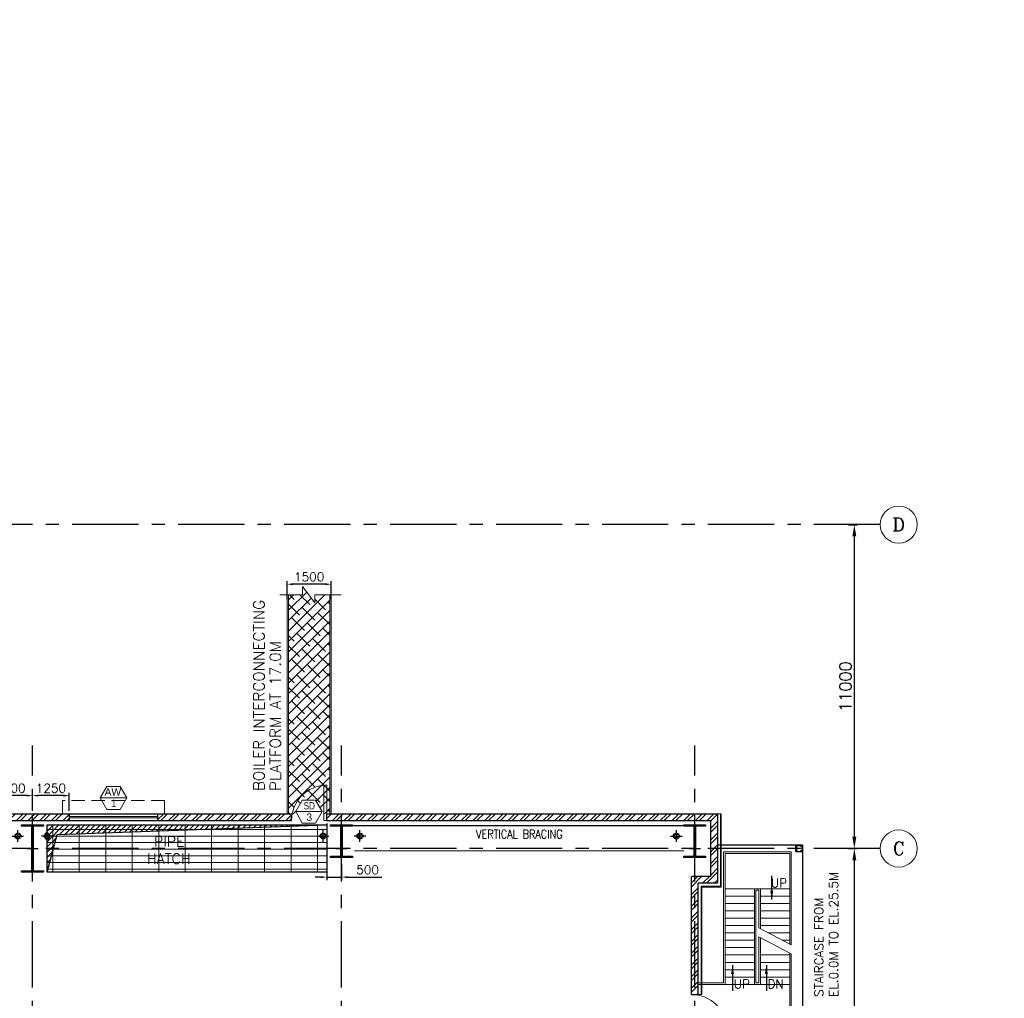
# Model space of a CAD drawing. Header units: inches. Extents: x 0 to 1564127, y -23460 to 23144100.
# Tile 143 of 215: x 625279 to 658731, y 132639 to 165875. Entities that reach past the tile are written whole.
import ezdxf
from ezdxf.enums import TextEntityAlignment as Align

# ---------------------------------------------------------------- set-up
doc = ezdxf.new("R2010")
doc.units = ezdxf.units.IN
doc.header["$LTSCALE"] = 1800
doc.header["$MEASUREMENT"] = 0
for name, pattern in [('1 NORTH ELEVATION$0$NORTH ELEVATION$0$HIDDEN', [0.375, 0.25, -0.125]), ('CENTER', [2, 1.25, -0.25, 0.25, -0.25]), ('CENTER2', [1.125, 0.75, -0.125, 0.125, -0.125]), ('HIDDEN', [0.375, 0.25, -0.125]), ('HIDDEN2', [0.1875, 0.125, -0.0625])]:
    doc.linetypes.add(name, pattern=pattern)
doc.layers.get('0').update_dxf_attribs({"color": 253, "lineweight": 9})
for name, color, linetype, lineweight in [('2CON', 1, 'Continuous', 13), ('A-CHEQUERED PLATE HATCH', 252, 'Continuous', 9), ('A-DOOR', 31, 'Continuous', 9), ('A-REMOVABLE GRATING', 252, 'Continuous', 9), ('A-WIN TAG', 3, 'Continuous', 13), ('A-WIN TAG TEXT', 3, 'Continuous', 13), ('CL', 8, 'CENTER', 15), ('CLAD-1', 3, 'Continuous', 15), ('dimension line', 4, 'Continuous', 13), ('LEADER', 4, 'Continuous', 15), ('STAIR', 2, 'Continuous', 18), ('STEEL', 231, 'Continuous', 18), ('SUNSHADE', 2, '1 NORTH ELEVATION$0$NORTH ELEVATION$0$HIDDEN', 13), ('WALL HATCH', 251, 'Continuous', 13), ('WINDOW', 3, 'Continuous', 13)]:
    doc.layers.add(name, color=color, linetype=linetype, lineweight=lineweight)
for name, color, linetype in [('BRACING', 1, 'HIDDEN'), ('CEN', 2, 'CENTER'), ('COL', 1, 'Continuous'), ('DIM', 4, 'Continuous'), ('GRID', 251, 'CENTER'), ('OPENING', 40, 'Continuous'), ('RAIN WATER', 6, 'Continuous'), ('ROOM', 7, 'Continuous'), ('TEXT', 3, 'Continuous'), ('WALL', 6, 'Continuous'), ('WALL1', 6, 'Continuous')]:
    doc.layers.add(name, color=color, linetype=linetype)
doc.styles.add('COMPLEX', font='complex')
doc.styles.add('ROAMNS', font='ROMANS.shx')
doc.styles.add('ROMANC', font='ROMANC.SHX')
doc.styles.add('ROMANS', font='romans.shx')
doc.styles.add('ROMANT', font='romant')
doc.styles.get("Standard").update_dxf_attribs({"font": 'arial.ttf'})
doc.linetypes.add('FENCELINE1', pattern='A,0.25,-0.1,[133,ltypeshp.shx,S=0.1,R=0,X=-0.1,Y=0],-0.1,1', length=1.45)
doc.dimstyles.new('270-TA-100', dxfattribs={"dimscale": 150, "dimtxt": 400, "dimasz": 2, "dimexe": 0.75, "dimexo": 1, "dimgap": 1, "dimtad": 1, "dimdec": 0, "dimzin": 12, "dimdsep": 46, "dimtxsty": 'ROMANS', "dimcen": 0, "dimclrd": 256, "dimclre": 256, "dimclrt": 6, "dimadec": 1, "dimazin": 3, "dimtfac": 1, "dimtdec": 0, "dimtix": 1, "dimtmove": 2, "dimatfit": 0, "dimfxl": 1.25, "dimarcsym": 2})
doc.dimstyles.new('DIM INT 1', dxfattribs={"dimtxt": 300, "dimasz": 200, "dimexe": 100, "dimexo": 100, "dimgap": 100, "dimtad": 1, "dimdec": 0, "dimzin": 13, "dimdsep": 46, "dimlunit": 5, "dimtxsty": 'ROAMNS', "dimblk1": 'CLOSEDBLANK', "dimcen": 0.09, "dimclrd": 9, "dimclre": 9, "dimclrt": 4, "dimadec": 0, "dimazin": 0, "dimtfac": 1, "dimtdec": 0, "dimtix": 1, "dimtmove": 2, "dimatfit": 3, "dimfxl": 1, "dimtolj": 1, "dimtzin": 13, "dimarcsym": 0})
doc.dimstyles.new('DIM100 x2', dxfattribs={"dimscale": 0, "dimtxt": 400, "dimasz": 400, "dimexe": 100, "dimexo": 100, "dimgap": 100, "dimtad": 1, "dimdec": 0, "dimzin": 13, "dimdsep": 46, "dimtxsty": 'ROMANS', "dimblk2": 'OBLIQUE', "dimcen": 100, "dimdle": 100, "dimclrd": 9, "dimclre": 9, "dimclrt": 4, "dimadec": 0, "dimazin": 0, "dimtfac": 1.1, "dimtdec": 0, "dimtix": 1, "dimtmove": 2, "dimatfit": 3, "dimfxl": 1, "dimtolj": 1, "dimtzin": 13, "dimarcsym": 0})

# ---------------------------------------------------------------- blocks, each defined once
blk = doc.blocks.new('*D80')
at = {"layer": 'Defpoints', "color": 0, "transparency": 16777216}
for p in [(653334, 137725), (653636, 137725), (653334, 124725)]:
    blk.add_point(p, dxfattribs=at)
at = {"layer": 'dimension line', "color": 9, "lineweight": -2, "transparency": 16777216}
for p, q in [((653434, 137725), (653736, 137725)), ((653636, 125125), (653636, 137325)), ((653434, 124725), (653736, 124725))]:
    blk.add_line(p, q, dxfattribs=at)
at = {"layer": 'dimension line', "color": 9, "transparency": 16777216}
for points in [[(653569, 137325), (653703, 137325), (653636, 137725)], [(653569, 125125), (653703, 125125), (653636, 124725)]]:
    blk.add_solid(points, dxfattribs=at)
at = {"layer": 'dimension line', "color": 4, "transparency": 16777216, "insert": (653336, 131225), "char_height": 400, "attachment_point": 5, "rotation": 90, "style": 'ROMANS'}
blk.add_mtext('\\A1;13000', dxfattribs=at)
blk = doc.blocks.new('_Oblique')
at = {"color": 0, "linetype": 'ByBlock', "lineweight": -2}
blk.add_line((-0.5, -0.5), (0.5, 0.5), dxfattribs=at)
blk = doc.blocks.new('C-ROW COLUMN (above17m)')
at = {"layer": 'COL'}
h = blk.add_hatch(dxfattribs=at)
h.set_pattern_fill('ANSI31', color=256, scale=200, style=0)
h.set_pattern_definition([(45, (-78771.347, -120071.694), (-17.6776695, 17.6776695), [])])
h.paths.add_polyline_path([(22, 755), (-22, 755), (-22, -255), (22, -255)])
h.paths.add_polyline_path([(370, -300), (370, -255), (-370, -255), (-370, -300)])
h.paths.add_polyline_path([(-370, 800), (-370, 755), (370, 755), (370, 800)])
at = {"layer": 'CEN'}
for p, q in [((0, -300), (0, 800)), ((-192, 0), (192, 0))]:
    blk.add_line(p, q, dxfattribs=at)
at = {"layer": 'COL'}
for points in [[(-370, 800), (370, 800), (370, 755), (-370, 755)], [(-22, 755), (22, 755), (22, -255), (-22, -255)], [(-370, -255), (370, -255), (370, -300), (-370, -300)]]:
    blk.add_lwpolyline(points, close=True, dxfattribs=at)
blk = doc.blocks.new('GRD')
at = {"layer": 'CL', "linetype": 'Continuous'}
blk.add_circle((0, 419.99985), 419.99985, dxfattribs=at)
at = {"layer": 'CL', "color": 4, "style": 'COMPLEX'}
blk.add_attdef('GRD', text='', height=300, dxfattribs=at).set_placement((0, 419.99985), align=Align.MIDDLE)
blk = doc.blocks.new('RWDP')
at = {"layer": 'RAIN WATER', "linetype": 'CENTER2', "ltscale": 0.05}
for p, q in [((695, -625), (295, -625)), ((495, -425), (495, -825))]:
    blk.add_line(p, q, dxfattribs=at)
at = {"layer": 'RAIN WATER', "linetype": 'HIDDEN2', "ltscale": 0.25}
blk.add_circle((495, -625), 100, dxfattribs=at)
at = {"layer": 'RAIN WATER', "ltscale": 0.25}
blk.add_circle((495, -625), 75, dxfattribs=at)
blk = doc.blocks.new('*D1098')
at = {"layer": 'Defpoints', "color": 0, "transparency": 16777216}
for p in [(634364, 146702), (634364, 146092), (635864, 146092)]:
    blk.add_point(p, dxfattribs=at)
at = {"layer": 'DIM', "color": 9, "lineweight": -2, "transparency": 16777216}
for p, q in [((634364, 146192), (634364, 146802)), ((635664, 146702), (634564, 146702)), ((635864, 146192), (635864, 146802))]:
    blk.add_line(p, q, dxfattribs=at)
at = {"layer": 'DIM', "color": 9, "transparency": 16777216}
for points in [[(634564, 146736), (634564, 146669), (634364, 146702)], [(635664, 146736), (635664, 146669), (635864, 146702)]]:
    blk.add_solid(points, dxfattribs=at)
at = {"layer": 'DIM', "color": 4, "transparency": 16777216, "insert": (635114, 146952), "char_height": 300, "attachment_point": 5, "style": 'ROAMNS'}
blk.add_mtext('\\A1;1500', dxfattribs=at)
blk = doc.blocks.new('_ClosedBlank')
at = {"color": 0, "linetype": 'ByBlock', "lineweight": -2}
for p, q in [((-1, 0.17), (0, 0)), ((-1, 0.17), (-1, -0.17)), ((0, 0), (-1, -0.17))]:
    blk.add_line(p, q, dxfattribs=at)
blk = doc.blocks.new('M_Door Single - 1200 x 2100mm D1-Level 1')
at = {"layer": 'A-DOOR'}
for p, q in [((500, 115), (500, 1315)), ((600, 1315), (500, 1315)), ((600, 115), (600, 1315)), ((600, 115), (500, 115))]:
    blk.add_line(p, q, dxfattribs=at)
blk.add_arc((600, 115), 1200, 90, 180, dxfattribs=at)
blk = doc.blocks.new('*D1106')
at = {"layer": 'A-DOOR', "color": 9, "lineweight": -2, "transparency": 16777216}
for p, q in [((635714, 138575), (635714, 136655)), ((636214, 137189), (636214, 136655)), ((635514, 136755), (635314, 136755)), ((635714, 136755), (636214, 136755)), ((636414, 136755), (637585, 136755))]:
    blk.add_line(p, q, dxfattribs=at)
at = {"layer": 'A-DOOR', "color": 9, "transparency": 16777216}
for points in [[(635514, 136788), (635514, 136722), (635714, 136755)], [(636414, 136788), (636414, 136722), (636214, 136755)]]:
    blk.add_solid(points, dxfattribs=at)
at = {"layer": 'Defpoints', "color": 0, "transparency": 16777216}
for p in [(635714, 138675), (636214, 137289), (635714, 136755)]:
    blk.add_point(p, dxfattribs=at)
at = {"layer": 'A-DOOR', "color": 4, "transparency": 16777216, "insert": (637099, 137005), "char_height": 300, "attachment_point": 5, "style": 'ROAMNS'}
blk.add_mtext('\\A1;500', dxfattribs=at)
blk = doc.blocks.new('*D1178')
at = {"layer": 'Defpoints', "color": 0, "transparency": 16777216}
for p in [(624214, 139523), (624214, 138905), (625714, 138905)]:
    blk.add_point(p, dxfattribs=at)
at = {"layer": 'DIM', "color": 9, "lineweight": -2, "transparency": 16777216}
for p, q in [((624214, 139005), (624214, 139623)), ((625514, 139523), (624414, 139523)), ((625714, 139005), (625714, 139623))]:
    blk.add_line(p, q, dxfattribs=at)
at = {"layer": 'DIM', "color": 9, "transparency": 16777216}
for points in [[(624414, 139556), (624414, 139490), (624214, 139523)], [(625514, 139556), (625514, 139490), (625714, 139523)]]:
    blk.add_solid(points, dxfattribs=at)
at = {"layer": 'DIM', "color": 4, "transparency": 16777216, "insert": (624964, 139773), "char_height": 300, "attachment_point": 5, "style": 'ROAMNS'}
blk.add_mtext('\\A1;1500', dxfattribs=at)
blk = doc.blocks.new('*D1185')
at = {"layer": 'Defpoints', "color": 0, "transparency": 16777216}
for p in [(625714, 139523), (625714, 138905), (626964, 138905)]:
    blk.add_point(p, dxfattribs=at)
at = {"layer": 'DIM', "color": 9, "lineweight": -2, "transparency": 16777216}
for p, q in [((625714, 139005), (625714, 139623)), ((626764, 139523), (625914, 139523)), ((626964, 139005), (626964, 139623))]:
    blk.add_line(p, q, dxfattribs=at)
at = {"layer": 'DIM', "color": 9, "transparency": 16777216}
for points in [[(625914, 139556), (625914, 139490), (625714, 139523)], [(626764, 139556), (626764, 139490), (626964, 139523)]]:
    blk.add_solid(points, dxfattribs=at)
at = {"layer": 'DIM', "color": 4, "transparency": 16777216, "insert": (626339, 139773), "char_height": 300, "attachment_point": 5, "style": 'ROAMNS'}
blk.add_mtext('\\A1;1250', dxfattribs=at)
blk = doc.blocks.new('Stub column')
at = {"layer": 'COL', "linetype": 'ByBlock'}
for p, q in [((-108, 90), (-108, -90)), ((-108, 90), (-100, 90)), ((-108, 90), (-100, 90)), ((-108, 90), (-108, -90)), ((-25, 100), (-100, 100)), ((-100, 100), (-100, -100)), ((-100, 100), (-100, -100)), ((-25, 100), (-100, 100)), ((90, 108), (-90, 108)), ((-90, 100), (-90, 108)), ((-90, 100), (-90, 108)), ((-25, 100), (100, 100)), ((90, 100), (90, 108)), ((100, 100), (100, -100)), ((108, 90), (100, 90)), ((108, 90), (108, -90)), ((-108, -90), (-100, -90)), ((-108, -90), (-100, -90)), ((-100, -100), (-25, -100)), ((-100, -100), (-25, -100)), ((-90, -100), (-90, -108)), ((-90, -100), (-90, -108)), ((90, -108), (-90, -108)), ((100, -100), (-25, -100)), ((90, -100), (90, -108)), ((108, -90), (100, -90))]:
    blk.add_line(p, q, dxfattribs=at)
for points in [[(-25, -100), (-25, -97, 0.401544), (-31, -91), (-88, -88, -0.401544), (-94, -82), (-94, 82, -0.401544), (-88, 88), (-31, 91, 0.401544), (-25, 97), (-25, 100)], [(-25, -100), (-25, -97, 0.401544), (-31, -91), (-88, -88, -0.401544), (-94, -82), (-94, 82, -0.401544), (-88, 88), (-31, 91, 0.401544), (-25, 97), (-25, 100)], [(25, -100), (25, -97, -0.401544), (31, -91), (88, -88, 0.401544), (94, -82), (94, 82, 0.401544), (88, 88), (31, 91, -0.401544), (25, 97), (25, 100)]]:
    blk.add_lwpolyline(points, format="xyb", dxfattribs=at)
blk = doc.blocks.new('*D1602')
at = {"layer": 'Defpoints', "color": 0, "transparency": 16777216}
for p in [(653334, 148725), (653636, 148725), (653334, 137725)]:
    blk.add_point(p, dxfattribs=at)
at = {"layer": 'dimension line', "color": 9, "lineweight": -2, "transparency": 16777216}
for p, q in [((653434, 148725), (653736, 148725)), ((653636, 138125), (653636, 148325)), ((653434, 137725), (653736, 137725))]:
    blk.add_line(p, q, dxfattribs=at)
at = {"layer": 'dimension line', "color": 9, "transparency": 16777216}
for points in [[(653569, 148325), (653703, 148325), (653636, 148725)], [(653569, 138125), (653703, 138125), (653636, 137725)]]:
    blk.add_solid(points, dxfattribs=at)
at = {"layer": 'dimension line', "color": 4, "transparency": 16777216, "insert": (653336, 143225), "char_height": 400, "attachment_point": 5, "rotation": 90, "style": 'ROMANS'}
blk.add_mtext('\\A1;11000', dxfattribs=at)
blk = doc.blocks.new('STAIR GRID-23')
at = {"layer": 'COL'}
for points in [[(3435, 115), (3665, 115), (3665, -115), (3435, -115)], [(3435, -6285), (3665, -6285), (3665, -6515), (3435, -6515)]]:
    blk.add_lwpolyline(points, close=True, dxfattribs=at)
at = {"layer": 'RAIN WATER'}
for p, q in [((3665, 115), (775, 115)), ((3665, -115), (3435, -115))]:
    blk.add_line(p, q, dxfattribs=at)
at = {"layer": 'STAIR', "linetype": 'FENCELINE1', "ltscale": 0.25}
for p, q in [((980, -115), (980, -4565)), ((3280, -115), (980, -115)), ((3280, -115), (3280, -3271)), ((3280, -3574), (3280, -6285)), ((980, -4565), (115, -4565)), ((3280, -6285), (115, -6285))]:
    blk.add_line(p, q, dxfattribs=at)
at = {"layer": 'STAIR'}
for p, q in [((1030, -165), (1030, -4615)), ((3230, -165), (1030, -165)), ((3230, -165), (3230, -3244)), ((3230, -1365), (1030, -1365)), ((2030, -1615), (1030, -1615)), ((2030, -1365), (2030, -4615)), ((2230, -1365), (2230, -2722)), ((3230, -1615), (2230, -1615)), ((2030, -1865), (1030, -1865)), ((3230, -1865), (2230, -1865)), ((2030, -2115), (1030, -2115)), ((3230, -2115), (2230, -2115)), ((2030, -2365), (1030, -2365)), ((2030, -2615), (1030, -2615)), ((3230, -2365), (2230, -2365)), ((3230, -2615), (2230, -2615)), ((2030, -2865), (1030, -2865)), ((3280, -3271), (2180, -2696)), ((3280, -3574), (2180, -2999)), ((3230, -2865), (2504, -2865)), ((2030, -3115), (1030, -3115)), ((2230, -3025), (2230, -4615)), ((3230, -3115), (2982, -3115)), ((2030, -3365), (1030, -3365)), ((2030, -3615), (1030, -3615)), ((3230, -3615), (2230, -3615)), ((3230, -3548), (3230, -6235)), ((2030, -3865), (1030, -3865)), ((3230, -3865), (2230, -3865)), ((2030, -4115), (1030, -4115)), ((3230, -4115), (2230, -4115)), ((2030, -4615), (115, -4615)), ((2030, -4365), (1030, -4365)), ((3230, -4615), (2030, -4615)), ((3230, -4365), (2230, -4365)), ((3230, -6235), (115, -6235))]:
    blk.add_line(p, q, dxfattribs=at)
at = {"layer": 'STAIR', "linetype": 'FENCELINE1', "ltscale": 0.25}
blk.add_lwpolyline([(2180, -2999), (2180, -4565), (2080, -4565), (2080, -1415), (2180, -1415), (2180, -2696)], dxfattribs=at)
at = {"layer": 'WALL'}
for p, q in [((3435, 115), (3435, -115)), ((3665, 30), (3665, -6285))]:
    blk.add_line(p, q, dxfattribs=at)
at = {"layer": 'WALL', "flags": 128}
blk.add_lwpolyline([(-115, -6515), (3435, -6515)], dxfattribs=at)
at = {"layer": 'COL', "xscale": -1, "rotation": 180}
for p in [(3550, 0), (0, -6400), (3550, -6400)]:
    blk.add_blockref('Stub column', p, dxfattribs=at)
at = {"layer": 'TEXT', "linetype": 'CENTER', "style": 'ROMANC'}
for s, p in [('UP', (2585, -1319, -1000)), ('UP', (1323, -4750, -1000)), ('DN', (2473, -4749, -1000))]:
    blk.add_text(s, height=300, dxfattribs=at).set_placement(p)
at = {"layer": 'LEADER'}
for points in [[(2617, -1736), (2617, -931)], [(1283, -3963), (1283, -4836)], [(2433, -3962), (2433, -4835)]]:
    blk.add_leader(points, dimstyle='270-TA-100', dxfattribs=at)

msp = doc.modelspace()

# ---------------------------------------------------------------- hatches: boundary and pattern name
at = {"layer": 'A-CHEQUERED PLATE HATCH', "linetype": 'Continuous'}
h = msp.add_hatch(dxfattribs=at)
h.set_pattern_fill('ANSI38', color=256, scale=2000, angle=180, style=0)
h.set_pattern_definition([(225, (59637.9, -16359.58), (176.7767, -176.7767), []), (315, (59637.9, -16359.58), (530.33009, -176.7767), [625, -375])])
h.paths.add_polyline_path([(634891.19, 146342.81), (634413.7, 146342.81), (634413.7, 138905.31), (634698.99, 138905.31), (634656.1, 138979.6), (634881.1, 139369.32), (635331.1, 139369.32), (635556.1, 138979.6), (635513.2, 138905.31), (635813.7, 138904.16), (635813.7, 146341.66), (635306.17, 146342.81), (635306.17, 146068.45), (634891.19, 146623.55)])
at = {"layer": 'A-REMOVABLE GRATING'}
h = msp.add_hatch(dxfattribs=at)
h.set_pattern_fill('GRATE', color=256, scale=7200, style=0)
h.paths.add_polyline_path([(626213.7, 138525.31), (635713.7, 138525.31), (635713.7, 136925.31), (626213.7, 136925.31)])
h.paths.add_polyline_path([(629514.65, 137119.16), (631206.32, 137119.16), (631206.32, 138227.49), (629514.65, 138227.49)], flags=24)
at = {"layer": 'COL'}
h = msp.add_hatch(dxfattribs=at)
h.set_pattern_fill('ANSI31', color=256, scale=200, style=0)
h.set_pattern_definition([(45, (546942.356, 17653.616), (-17.6776695, 17.6776695), [])])
h.paths.add_polyline_path([(626083.7, 138525.31), (625343.7, 138525.31), (625343.7, 138480.31), (626083.7, 138480.31)])
h.paths.add_polyline_path([(625736.2, 138480.31), (625691.2, 138480.31), (625691.2, 136970.31), (625736.2, 136970.31)])
h.paths.add_polyline_path([(626083.7, 136970.31), (625343.7, 136970.31), (625343.7, 136925.31), (626083.7, 136925.31)])
at = {"layer": 'OPENING'}
h = msp.add_hatch(dxfattribs=at)
h.set_pattern_fill('ANSI31', color=8, scale=1000, style=0)
h.paths.add_polyline_path([(635713.7, 138525.31), (626213.7, 138525.31), (626213.7, 137725.31), (626428.06, 137725.31), (626556.74, 138205.54)])
h.paths.add_polyline_path([(626428.06, 137725.31), (626213.7, 137725.31), (626213.7, 136925.31)])
at = {"layer": 'WALL HATCH'}
h = msp.add_hatch(dxfattribs=at)
h.set_pattern_fill('ANSI32', color=256, scale=750, style=0)
h.set_pattern_definition([(45, (-38000.13, -44411.74), (-198.87378, 198.87378), []), (45, (-37867.55, -44411.74), (-198.87378, 198.87378), [])])
h.paths.add_polyline_path([(635713.7, 138905.31), (635713.7, 138675.31), (648988.7, 138675.31), (648988.7, 138905.31)])
h.paths.add_polyline_path([(597713.7, 138905.23), (597713.7, 138675.31), (599713.7, 138675.31), (599713.7, 138905.21), (602713.7, 138905.21), (602713.7, 138675.31), (605463.7, 138675.31), (605463.7, 138905.23), (608463.7, 138905.23), (608463.7, 138675.31), (610463.7, 138675.31), (610463.7, 138905.21), (613463.7, 138905.21), (613463.7, 138675.31), (616213.7, 138675.31), (616213.7, 138905.23), (619213.7, 138905.23), (619213.7, 138675.31), (621213.7, 138675.31), (621213.7, 138905.21), (624213.7, 138905.21), (624213.7, 138675.31), (626963.7, 138675.31), (626963.7, 138905.23), (629963.7, 138905.23), (629963.7, 138675.31), (634513.7, 138675.31), (634513.7, 138905.31), (588413.7, 138905.31), (588413.7, 138675.31), (594713.7, 138675.31), (594713.7, 138905.23)])
h.paths.add_polyline_path([(571908.7, 138905.31), (571908.7, 138675.31), (587213.7, 138675.31), (587213.7, 138905.31)])

# ---------------------------------------------------------------- linework, layer by layer
at = {"layer": '2CON'}
for p, q in [((628913.7, 139443.35), (628013.7, 139443.35)), ((635556.1, 138979.6), (634656.1, 138979.6))]:
    msp.add_line(p, q, dxfattribs=at)
at = {"layer": 'A-WIN TAG'}
for points in [[(628238.7, 139833.07), (628013.7, 139443.35), (628238.7, 139053.64), (628688.7, 139053.64), (628913.7, 139443.35), (628688.7, 139833.07)], [(634881.1, 139369.32), (634656.1, 138979.6), (634881.1, 138589.89), (635331.1, 138589.89), (635556.1, 138979.6), (635331.1, 139369.32)]]:
    msp.add_lwpolyline(points, close=True, dxfattribs=at)
at = {"layer": 'BRACING', "const_width": 40}
for points in [[(636613.7, 138502.81), (647813.7, 138502.81)], [(636643.7, 137647.81), (647843.7, 137647.81)]]:
    msp.add_lwpolyline(points, dxfattribs=at)
at = {"layer": 'CEN'}
for p, q in [((625713.7, 136925.31), (625713.7, 138525.31)), ((625522.13, 137725.31), (625905.27, 137725.31))]:
    msp.add_line(p, q, dxfattribs=at)
at = {"layer": 'COL'}
for points in [[(625343.7, 138525.31), (626083.7, 138525.31), (626083.7, 138480.31), (625343.7, 138480.31)], [(625691.2, 138480.31), (625736.2, 138480.31), (625736.2, 136970.31), (625691.2, 136970.31)], [(625343.7, 136970.31), (626083.7, 136970.31), (626083.7, 136925.31), (625343.7, 136925.31)]]:
    msp.add_lwpolyline(points, close=True, dxfattribs=at)
at = {"layer": 'GRID'}
for p, q in [((654513.7, 148725.31), (522413.7, 148725.31)), ((625713.7, 86204.51), (625713.7, 141225.31)), ((625713.7, 86204.51), (625713.7, 141225.31)), ((636213.7, 86204.51), (636213.7, 141225.31)), ((636213.7, 86204.51), (636213.7, 141225.31)), ((648213.7, 86204.51), (648213.7, 141225.31)), ((648213.7, 86204.51), (648213.7, 141225.31)), ((654513.7, 137725.31), (519413.7, 137725.31)), ((654513.7, 137725.31), (519413.7, 137725.31))]:
    msp.add_line(p, q, dxfattribs=at)
at = {"layer": 'OPENING'}
msp.add_lwpolyline([(626213.7, 138525.31), (635713.7, 138525.31), (635713.7, 136925.31), (626213.7, 136925.31)], close=True, dxfattribs=at)
msp.add_lwpolyline([(626213.7, 136925.31), (626556.74, 138205.54), (635713.7, 138525.31)], dxfattribs=at)
at = {"layer": 'RAIN WATER', "linetype": 'CENTER2', "ltscale": 0.05}
for p, q in [((635588.7, 137950.31), (635588.7, 138350.31)), ((636838.7, 137950.31), (636838.7, 138350.31)), ((647588.7, 137950.31), (647588.7, 138350.31)), ((635388.7, 138150.31), (635788.7, 138150.31)), ((637038.7, 138150.31), (636638.7, 138150.31)), ((647388.7, 138150.31), (647788.7, 138150.31))]:
    msp.add_line(p, q, dxfattribs=at)
at = {"layer": 'RAIN WATER', "linetype": 'HIDDEN2', "ltscale": 0.25}
for centre in [(635588.7, 138150.31), (636838.7, 138150.31), (647588.7, 138150.31)]:
    msp.add_circle(centre, 100, dxfattribs=at)
at = {"layer": 'RAIN WATER', "ltscale": 0.25}
for centre in [(635588.7, 138150.31), (636838.7, 138150.31), (647588.7, 138150.31)]:
    msp.add_circle(centre, 75, dxfattribs=at)
at = {"layer": 'STAIR', "linetype": 'FENCELINE1', "ltscale": 0.25}
for p, q in [((634413.7, 138905.31), (634413.7, 146342.81)), ((635813.7, 138903.02), (635813.7, 146342.81))]:
    msp.add_line(p, q, dxfattribs=at)
at = {"layer": 'STEEL'}
for p, q in [((634363.7, 138905.31), (634363.7, 146342.81)), ((635863.7, 138903.02), (635863.7, 146342.81))]:
    msp.add_line(p, q, dxfattribs=at)
msp.add_lwpolyline([(634118.69, 146342.81), (634891.19, 146342.81), (634891.19, 146623.55), (635306.17, 146068.45), (635306.17, 146342.81), (636199.97, 146342.81)], dxfattribs=at)
at = {"layer": 'SUNSHADE'}
msp.add_lwpolyline([(630193.7, 138905.33), (630193.7, 139355.33), (626733.7, 139355.33), (626733.7, 138905.33)], dxfattribs=at)
at = {"layer": 'WALL'}
for p, q in [((588413.7, 138905.31), (634513.7, 138905.31)), ((626963.7, 138905.23), (626963.7, 138675.23)), ((629963.7, 138905.23), (629963.7, 138675.23)), ((634513.7, 138675.31), (634513.7, 138905.31)), ((635713.7, 138675.31), (635713.7, 138905.31)), ((635713.7, 138905.31), (648988.7, 138905.31)), ((648988.7, 138905.31), (648988.7, 136545.31)), ((588413.7, 138675.31), (634513.7, 138675.31)), ((635713.7, 138675.31), (648758.7, 138675.31)), ((648758.7, 136775.31), (648758.7, 138675.31)), ((648098.7, 132770.1), (648328.7, 132770.1))]:
    msp.add_line(p, q, dxfattribs=at)
at = {"layer": 'WALL', "ltscale": 0.25}
for p, q in [((626963.7, 138905.3), (626963.7, 138675.1)), ((629963.7, 138905.29), (629963.7, 138675.1))]:
    msp.add_line(p, q, dxfattribs=at)
at = {"layer": 'WALL1'}
for p, q in [((648758.7, 136775.31), (648098.7, 136775.31)), ((648988.7, 136545.31), (648328.7, 136545.31))]:
    msp.add_line(p, q, dxfattribs=at)
at = {"layer": 'WINDOW', "ltscale": 100}
for p, q in [((629963.7, 138816.61), (626963.7, 138816.61)), ((629963.7, 138766.61), (626963.7, 138766.61))]:
    msp.add_line(p, q, dxfattribs=at)
msp.add_lwpolyline([(626963.7, 138675.23), (626963.7, 138905.23), (629963.7, 138905.23), (629963.7, 138675.23)], close=True, dxfattribs=at)

# ---------------------------------------------------------------- block references
for p in [(636213.7, 137725.31), (648213.7, 137725.31)]:
    msp.add_blockref('C-ROW COLUMN (above17m)', p)
at = {"layer": 'A-DOOR'}
msp.add_blockref('M_Door Single - 1200 x 2100mm D1-Level 1', (635113.7, 138560.31), dxfattribs=at)
at = {"layer": 'DIM', "xscale": 1.5, "yscale": 1.5, "zscale": 1.5}
for p, values in [((655143.7, 148096.82), {'GRD': 'D'}), ((655143.7, 137096.82), {'GRD': 'C'})]:
    msp.add_blockref('GRD', p, dxfattribs=at).add_auto_attribs(values)
at = {"layer": 'RAIN WATER', "rotation": 180}
msp.add_blockref('RWDP', (625713.7, 137525.31), dxfattribs=at)
at = {"layer": 'RAIN WATER', "xscale": -1, "rotation": 180}
msp.add_blockref('RWDP', (625713.7, 137525.31), dxfattribs=at)

# ---------------------------------------------------------------- texts
at = {"layer": 'A-WIN TAG TEXT'}
for s, p in [('AW', (628444.01, 139643.3)), ('1', (628475.29, 139257.49)), ('3', (635117.69, 138793.74))]:
    msp.add_text(s, height=250, dxfattribs=at).set_placement(p, align=Align.MIDDLE)
at = {"layer": 'A-WIN TAG TEXT', "width": 0.8}
msp.add_text('SD', height=250, dxfattribs=at).set_placement((635117.45, 139179.55), align=Align.MIDDLE)
at = {"layer": 'TEXT', "insert": (540290.52, 165866.14), "char_height": 500, "attachment_point": 1, "style": 'ROMANT', "bg_fill": 3, "box_fill_scale": 1, "bg_fill_color": 256, "bg_fill_transparency": 0}
msp.add_mtext_dynamic_manual_height_columns('\\pi1300.3;{\\W0.85;CONTROL \\P\\pi865.22;EQUIPMENT \\P\\pi1877.1;ROOM\\P\\pi450.34;(FOR UNIT#1)}', width=5535.2004, gutter_width=1, heights=[0], dxfattribs=at)
at = {"layer": 'TEXT', "color": 3, "char_height": 375, "attachment_point": 4, "rotation": 90, "style": 'ROMANS'}
for s, insert in [('BOILER INTERCONNECTING', (633406.34, 139678.34)), ('PLATFORM AT 17.0M', (633964.12, 139678.34))]:
    msp.add_mtext(s, dxfattribs=dict(at, insert=insert))
at = {"layer": 'TEXT', "insert": (640782.52, 138365.31), "char_height": 300, "width": 3869.4782, "attachment_point": 1, "style": 'ROMANS'}
msp.add_mtext('{\\W0.8;VERTICAL BRACING}', dxfattribs=at)
at = {"layer": 'TEXT', "color": 3, "insert": (629602.15, 138139.99, -1000), "char_height": 350, "width": 1419.6577, "attachment_point": 1, "style": 'ROMANS'}
msp.add_mtext(' PIPE HATCH', dxfattribs=at)

# ---------------------------------------------------------------- dimensions: what is measured, and where the dimension line sits
at = {"layer": 'A-DOOR'}
dim = msp.add_linear_dim(base=(635713.7, 136754.89), p1=(636213.7, 137289.34), p2=(635713.7, 138675.31), dimstyle='DIM INT 1', override={"dimtmove": 0}, dxfattribs=at)
dim.commit()
dim.dimension.update_dxf_attribs({"geometry": '*D1106', "text_midpoint": (637099.42, 136754.89), "dimtype": 160})
at = {"layer": 'DIM'}
dim = msp.add_linear_dim(base=(634363.7, 146702.38), p1=(635863.7, 146092.23), p2=(634363.7, 146092.23), dimstyle='DIM INT 1', dxfattribs=at)
dim.commit()
dim.dimension.update_dxf_attribs({"geometry": '*D1098', "text_midpoint": (635113.7, 146952.38)})
for base, p1, p2, picture, middle in [((624213.7, 139522.95), (625713.7, 138905.31), (624213.7, 138905.25), '*D1178', (624963.7, 139772.95)), ((625713.7, 139522.95), (626963.7, 138905.29), (625713.7, 138905.31), '*D1185', (626338.7, 139772.95))]:
    dim = msp.add_linear_dim(base=base, p1=p1, p2=p2, dimstyle='DIM INT 1', override={"dimtmove": 0}, dxfattribs=at)
    dim.commit()
    dim.dimension.update_dxf_attribs({"geometry": picture, "text_midpoint": middle})
at = {"layer": 'dimension line'}
for base, p1, p2, picture, middle in [((653636.06, 148725.31), (653334.07, 137725.31), (653334.07, 148725.31), '*D1602', (653336.06, 143225.31)), ((653636.06, 137725.31), (653334.07, 124725.31), (653334.07, 137725.31), '*D80', (653336.06, 131225.31))]:
    dim = msp.add_linear_dim(base=base, p1=p1, p2=p2, angle=90, dimstyle='DIM100 x2', override={"dimscale": 1}, dxfattribs=at)
    dim.commit()
    dim.dimension.update_dxf_attribs({"geometry": picture, "text_midpoint": middle})

# ---------------------------------------------------------------- next in the draw order: texts
at = {"layer": 'ROOM', "color": 30, "insert": (571899.35, 134018.94), "char_height": 250, "width": 2741.4571, "attachment_point": 1, "style": 'ROMANS', "bg_fill": 2}
msp.add_mtext('\\pi275.49;PADO ROOM \\P\\pi769.54;UNIT-1', dxfattribs=at)

# ---------------------------------------------------------------- next in the draw order: block references
at = {"layer": 'A-DOOR', "rotation": 269.9999999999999}
msp.add_blockref('M_Door Single - 1200 x 2100mm D1-Level 1', (647983.7, 132170.1), dxfattribs=at)

# ---------------------------------------------------------------- next in the draw order: texts
at = {"layer": 'ROOM', "color": 30, "insert": (578628.43, 135250.12), "char_height": 250, "width": 2972.7458, "attachment_point": 1, "style": 'ROMANS', "bg_fill": 2}
msp.add_mtext('\\pi391.13;PADO ROOM \\P\\pi849.47;UNIT-2', dxfattribs=at)

# ---------------------------------------------------------------- next in the draw order: hatches: boundary and pattern name
at = {"layer": 'WALL HATCH'}
h = msp.add_hatch(dxfattribs=at)
h.set_pattern_fill('ANSI32', color=256, scale=750, style=0)
h.set_pattern_definition([(45, (-62862.1, -16359.58), (-198.87378, 198.87378), []), (45, (-62729.5, -16359.58), (-198.87378, 198.87378), [])])
h.paths.add_polyline_path([(648758.7, 136775.31), (648098.7, 136775.31), (648098.7, 132770.1), (648328.7, 132770.1), (648328.7, 136545.31), (648988.7, 136545.31), (648988.7, 138675.31), (648758.7, 138675.31)])
h.paths.add_polyline_path([(648098.7, 129725.31), (648328.7, 129725.31), (648328.7, 131570.1), (648098.7, 131570.1)])
h.paths.add_polyline_path([(648328.7, 126725.31), (648098.7, 126725.31), (648098.7, 125625.31), (648328.7, 125625.31)])

# ---------------------------------------------------------------- next in the draw order: linework, layer by layer
at = {"layer": 'CLAD-1', "flags": 128}
for points in [[(648328.7, 132770.1), (648456.7, 132770.1), (648456.7, 136417.31), (649116.7, 136417.31), (649116.7, 138905.31), (648988.7, 138905.31)], [(648988.7, 138905.31), (649088.7, 138905.31), (649088.7, 136445.31), (648428.7, 136445.31), (648428.7, 132770.1)]]:
    msp.add_lwpolyline(points, dxfattribs=at)
at = {"layer": 'WALL1'}
for p, q in [((648098.7, 132770.1), (648098.7, 136775.31)), ((648328.7, 132770.1), (648328.7, 136545.31))]:
    msp.add_line(p, q, dxfattribs=at)

# ---------------------------------------------------------------- next in the draw order: block references
at = {"layer": 'RAIN WATER'}
msp.add_blockref('STAIR GRID-23', (648213.7, 137725.31), dxfattribs=at)

# ---------------------------------------------------------------- next in the draw order: texts
at = {"layer": 'TEXT', "insert": (652281.93, 132687.68), "char_height": 300, "width": 4832.0944, "attachment_point": 1, "rotation": 90, "style": 'ROAMNS'}
msp.add_mtext('STAIRCASE FROM EL.0.0M TO EL.25.5M', dxfattribs=at)

doc.saveas('drawing.dxf')
